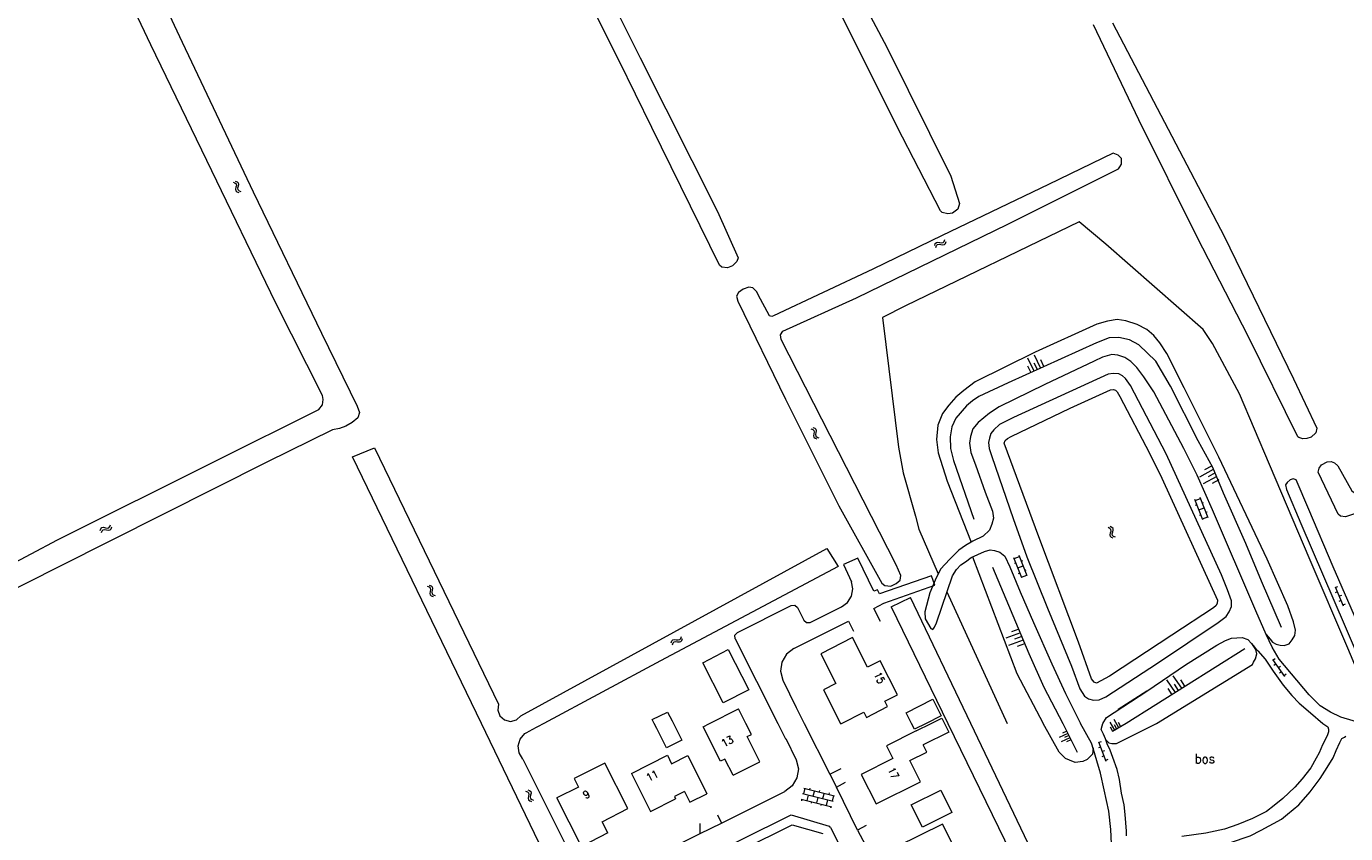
# Model space of a CAD drawing. Header units: metres. Extents: x 189705 to 199106, y 581686 to 588448.
# Tile 188 of 256: x 194630 to 194909, y 583977 to 584147. Entities that reach past the tile are written whole.
import ezdxf

# ---------------------------------------------------------------- set-up
doc = ezdxf.new("R2010")
doc.units = ezdxf.units.M
doc.layers.add('B-WA-OG-GBKN-G', color=7, linetype='Continuous', lineweight=18)
doc.styles.add('Style-STANDARD', font='STANDARD.shx')

msp = doc.modelspace()

# ---------------------------------------------------------------- linework, layer by layer
at = {"layer": 'B-WA-OG-GBKN-G'}
for p, q in [((194673.999, 584114.336), (194674.377, 584114.185)), ((194674.377, 584114.185), (194674.617, 584113.961)), ((194674.438, 584114.568), (194674.817, 584114.419)), ((194674.817, 584114.419), (194675.059, 584114.198)), ((194675.059, 584114.198), (194675.112, 584113.864)), ((194674.586, 584113.233), (194674.497, 584112.834)), ((194674.497, 584112.834), (194674.546, 584112.509)), ((194674.546, 584112.509), (194674.794, 584112.28)), ((194674.669, 584113.639), (194674.586, 584113.233)), ((194674.617, 584113.961), (194674.669, 584113.639)), ((194674.794, 584112.28), (194675.174, 584112.129)), ((194675.025, 584113.466), (194674.938, 584113.067)), ((194674.938, 584113.067), (194674.987, 584112.742)), ((194674.987, 584112.742), (194675.233, 584112.511)), ((194675.112, 584113.864), (194675.025, 584113.466)), ((194675.233, 584112.511), (194675.613, 584112.361)), ((194822.223, 584100.98), (194822.362, 584101.363)), ((194822.362, 584101.363), (194822.577, 584101.609)), ((194822.465, 584100.546), (194822.607, 584100.928)), ((194822.577, 584101.609), (194822.91, 584101.671)), ((194822.607, 584100.928), (194822.825, 584101.174)), ((194822.825, 584101.174), (194823.145, 584101.234)), ((194822.91, 584101.671), (194823.309, 584101.593)), ((194823.145, 584101.234), (194823.554, 584101.161)), ((194823.309, 584101.593), (194823.71, 584101.517)), ((194823.554, 584101.161), (194823.954, 584101.081)), ((194823.71, 584101.517), (194824.035, 584101.574)), ((194823.954, 584101.081), (194824.278, 584101.139)), ((194824.035, 584101.574), (194824.259, 584101.825)), ((194824.259, 584101.825), (194824.4, 584102.209)), ((194824.278, 584101.139), (194824.501, 584101.391)), ((194824.501, 584101.391), (194824.642, 584101.775)), ((194844.618, 584075.084), (194843.291, 584077.789)), ((194842.59, 584074.088), (194841.926, 584075.441)), ((194843.266, 584074.42), (194841.939, 584077.125)), ((194843.942, 584074.752), (194843.278, 584076.104)), ((194845.294, 584075.416), (194844.631, 584076.768)), ((194796.064, 584062.247), (194796.45, 584062.115)), ((194796.45, 584062.115), (194796.701, 584061.904)), ((194796.491, 584062.501), (194796.877, 584062.371)), ((194796.707, 584061.175), (194796.638, 584060.772)), ((194796.701, 584061.904), (194796.769, 584061.585)), ((194796.769, 584061.585), (194796.707, 584061.175)), ((194796.877, 584062.371), (194797.129, 584062.163)), ((194797.133, 584061.43), (194797.066, 584061.027)), ((194797.129, 584062.163), (194797.2, 584061.831)), ((194797.2, 584061.831), (194797.133, 584061.43)), ((194796.638, 584060.772), (194796.703, 584060.45)), ((194796.703, 584060.45), (194796.962, 584060.233)), ((194796.962, 584060.233), (194797.349, 584060.102)), ((194797.066, 584061.027), (194797.132, 584060.705)), ((194797.132, 584060.705), (194797.389, 584060.487)), ((194797.389, 584060.487), (194797.776, 584060.356)), ((194881.079, 584053.644), (194878.174, 584052.051)), ((194880.68, 584054.37), (194879.228, 584053.574)), ((194881.477, 584052.918), (194880.025, 584052.121)), ((194881.875, 584052.192), (194878.971, 584050.599)), ((194882.274, 584051.466), (194880.821, 584050.669)), ((194878.862, 584042.999), (194877.193, 584047.285)), ((194877.265, 584047.099), (194878.384, 584047.534)), ((194879.981, 584043.434), (194878.311, 584047.72)), ((194877.331, 584046.104), (194877.61, 584046.213)), ((194878.028, 584045.142), (194879.146, 584045.577)), ((194878.765, 584046.556), (194879.044, 584046.665)), ((194879.526, 584044.601), (194879.806, 584044.71)), ((194647.741, 584041.322), (194647.967, 584041.572)), ((194647.967, 584041.572), (194648.11, 584041.955)), ((194859.668, 584041.415), (194859.292, 584041.576)), ((194878.165, 584043.963), (194878.444, 584044.072)), ((194878.79, 584043.185), (194879.908, 584043.62)), ((194645.926, 584040.738), (194646.067, 584041.12)), ((194646.067, 584041.12), (194646.284, 584041.366)), ((194646.166, 584040.303), (194646.31, 584040.685)), ((194646.284, 584041.366), (194646.617, 584041.425)), ((194646.31, 584040.685), (194646.529, 584040.929)), ((194646.529, 584040.929), (194646.85, 584040.987)), ((194646.617, 584041.425), (194647.016, 584041.346)), ((194646.85, 584040.987), (194647.258, 584040.912)), ((194647.016, 584041.346), (194647.417, 584041.267)), ((194647.258, 584040.912), (194647.658, 584040.83)), ((194647.417, 584041.267), (194647.741, 584041.322)), ((194647.658, 584040.83), (194647.982, 584040.886)), ((194647.982, 584040.886), (194648.207, 584041.137)), ((194648.207, 584041.137), (194648.35, 584041.52)), ((194859.222, 584041.196), (194858.846, 584041.357)), ((194859.461, 584040.959), (194859.222, 584041.196)), ((194859.305, 584039.841), (194859.403, 584040.236)), ((194859.349, 584039.505), (194859.305, 584039.841)), ((194859.584, 584039.277), (194859.349, 584039.505)), ((194859.403, 584040.236), (194859.501, 584040.632)), ((194859.501, 584040.632), (194859.461, 584040.959)), ((194859.959, 584039.118), (194859.584, 584039.277)), ((194859.908, 584041.179), (194859.668, 584041.415)), ((194859.754, 584040.053), (194859.848, 584040.457)), ((194859.796, 584039.73), (194859.754, 584040.053)), ((194860.03, 584039.499), (194859.796, 584039.73)), ((194859.848, 584040.457), (194859.948, 584040.852)), ((194859.948, 584040.852), (194859.908, 584041.179)), ((194860.404, 584039.337), (194860.03, 584039.499)), ((194840.641, 584030.73), (194838.972, 584035.016)), ((194839.044, 584034.83), (194840.163, 584035.265)), ((194839.11, 584033.835), (194839.389, 584033.944)), ((194839.807, 584032.873), (194840.925, 584033.308)), ((194841.76, 584031.165), (194840.09, 584035.451)), ((194840.544, 584034.287), (194840.823, 584034.396)), ((194839.944, 584031.694), (194840.223, 584031.803)), ((194840.569, 584030.916), (194841.687, 584031.351)), ((194841.305, 584032.332), (194841.585, 584032.441)), ((194715.011, 584028.971), (194715.392, 584028.826)), ((194715.392, 584028.826), (194715.636, 584028.606)), ((194715.446, 584029.21), (194715.828, 584029.068)), ((194715.617, 584027.878), (194715.535, 584027.478)), ((194715.693, 584028.285), (194715.617, 584027.878)), ((194715.636, 584028.606), (194715.693, 584028.285)), ((194715.828, 584029.068), (194716.073, 584028.851)), ((194716.051, 584028.119), (194715.972, 584027.718)), ((194715.972, 584027.718), (194716.026, 584027.394)), ((194716.132, 584028.517), (194716.051, 584028.119)), ((194716.073, 584028.851), (194716.132, 584028.517)), ((194906.822, 584028.878), (194908.56, 584024.835)), ((194907.296, 584027.775), (194906.837, 584027.578)), ((194907.361, 584028.891), (194906.901, 584028.694)), ((194715.535, 584027.478), (194715.589, 584027.153)), ((194715.589, 584027.153), (194715.84, 584026.928)), ((194715.84, 584026.928), (194716.223, 584026.784)), ((194716.026, 584027.394), (194716.276, 584027.168)), ((194716.276, 584027.168), (194716.658, 584027.024)), ((194908.086, 584025.938), (194907.627, 584025.74)), ((194908.151, 584027.054), (194907.691, 584026.856)), ((194908.94, 584025.216), (194908.481, 584025.019)), ((194840.032, 584019.941), (194838.484, 584019.349)), ((194766.567, 584017.044), (194766.692, 584017.432)), ((194766.692, 584017.432), (194766.899, 584017.686)), ((194766.825, 584016.62), (194766.953, 584017.007)), ((194766.899, 584017.686), (194767.229, 584017.76)), ((194766.953, 584017.007), (194767.162, 584017.26)), ((194767.162, 584017.26), (194767.48, 584017.332)), ((194767.229, 584017.76), (194767.631, 584017.697)), ((194767.48, 584017.332), (194767.891, 584017.273)), ((194767.631, 584017.697), (194768.035, 584017.635)), ((194767.891, 584017.273), (194768.294, 584017.209)), ((194768.035, 584017.635), (194768.357, 584017.704)), ((194768.294, 584017.209), (194768.616, 584017.278)), ((194768.357, 584017.704), (194768.572, 584017.963)), ((194768.572, 584017.963), (194768.698, 584018.351)), ((194768.616, 584017.278), (194768.83, 584017.538)), ((194768.83, 584017.538), (194768.957, 584017.927)), ((194840.328, 584019.168), (194837.233, 584017.983)), ((194840.92, 584017.62), (194837.826, 584016.436)), ((194840.624, 584018.394), (194839.077, 584017.802)), ((194841.216, 584016.847), (194839.669, 584016.254)), ((194893.618, 584013.51), (194896.174, 584009.929)), ((194894.141, 584013.638), (194893.734, 584013.347)), ((194894.315, 584012.534), (194893.908, 584012.243)), ((194895.303, 584012.01), (194894.896, 584011.72)), ((194895.477, 584010.906), (194895.07, 584010.615)), ((194873.101, 584006.526), (194871.305, 584009.191)), ((194874.433, 584007.424), (194872.637, 584010.089)), ((194873.767, 584006.975), (194872.869, 584008.307)), ((194875.099, 584007.873), (194874.201, 584009.205)), ((194896.465, 584010.382), (194896.058, 584010.092)), ((194872.435, 584006.077), (194871.537, 584007.409)), ((194860.282, 583998.567), (194859.276, 584000.304)), ((194861.15, 583999.071), (194860.144, 584000.807)), ((194861.584, 583999.322), (194861.081, 584000.19)), ((194850.382, 583997.886), (194848.553, 583997.059)), ((194850.796, 583996.972), (194848.967, 583996.144)), ((194850.175, 583998.344), (194849.261, 583997.93)), ((194850.589, 583997.429), (194849.674, 583997.015)), ((194859.848, 583998.316), (194859.345, 583999.184)), ((194860.716, 583998.819), (194860.213, 583999.687)), ((194851.003, 583996.514), (194850.088, 583996.101)), ((194857.285, 583995.009), (194856.816, 583994.836)), ((194856.869, 583996.135), (194858.395, 583992.008)), ((194857.407, 583996.121), (194856.938, 583995.947)), ((194858.101, 583994.245), (194857.632, 583994.071)), ((194857.979, 583993.134), (194857.51, 583992.96)), ((194858.795, 583992.369), (194858.326, 583992.196)), ((194736.23, 583985.949), (194736.615, 583985.815)), ((194736.615, 583985.815), (194736.864, 583985.603)), ((194794.765, 583986.307), (194794.474, 583985.143)), ((194794.57, 583986.355), (194801.071, 583984.733)), ((194795.856, 583986.344), (194795.783, 583986.053)), ((194796.802, 583985.799), (194796.512, 583984.634)), ((194797.893, 583985.835), (194797.821, 583985.544)), ((194735.8, 583985.7), (194736.184, 583985.564)), ((194736.184, 583985.564), (194736.432, 583985.349)), ((194736.429, 583984.62), (194736.355, 583984.219)), ((194736.355, 583984.219), (194736.416, 583983.895)), ((194736.416, 583983.895), (194736.672, 583983.676)), ((194736.496, 583985.029), (194736.429, 583984.62)), ((194736.432, 583985.349), (194736.496, 583985.029)), ((194736.672, 583983.676), (194737.058, 583983.54)), ((194736.858, 583984.87), (194736.787, 583984.468)), ((194736.787, 583984.468), (194736.848, 583984.145)), ((194736.848, 583984.145), (194737.102, 583983.924)), ((194736.93, 583985.271), (194736.858, 583984.87)), ((194736.864, 583985.603), (194736.93, 583985.271)), ((194737.102, 583983.924), (194737.488, 583983.788)), ((194793.99, 583984.029), (194800.491, 583982.407)), ((194794.184, 583983.98), (194794.111, 583983.689)), ((194794.28, 583985.191), (194800.781, 583983.569)), ((194795.493, 583984.888), (194795.203, 583983.726)), ((194796.222, 583983.472), (194796.149, 583983.181)), ((194797.53, 583984.38), (194797.24, 583983.218)), ((194798.84, 583985.29), (194798.549, 583984.126)), ((194799.568, 583983.872), (194799.278, 583982.709)), ((194799.931, 583985.327), (194799.858, 583985.036)), ((194800.877, 583984.782), (194800.587, 583983.618)), ((194798.259, 583982.964), (194798.187, 583982.672)), ((194800.297, 583982.455), (194800.224, 583982.164))]:
    msp.add_line(p, q, dxfattribs=at)
at = {"layer": 'B-WA-OG-GBKN-G', "flags": 128}
for points in [[(194745.468, 584160.039), (194735.42, 584180.218), (194729.303, 584192.874), (194728.837, 584194.291), (194728.785, 584195.324), (194729.371, 584196.345), (194730.384, 584196.844), (194730.959, 584196.96), (194732.65, 584195.745), (194741.051, 584178.954), (194752.171, 584156.262), (194760.009, 584140.59), (194776.301, 584108.153), (194780.727, 584098.35), (194780.402, 584097.575), (194779.494, 584096.646), (194778.445, 584096.234), (194777.255, 584096.354), (194776.765, 584096.821), (194762.465, 584125.883), (194755.547, 584139.946), (194745.468, 584160.039)], [(194913.835, 584045.325), (194912.895, 584044.923), (194909.004, 584043.674), (194907.981, 584043.769), (194907.477, 584044.211), (194903.258, 584053.065), (194903.443, 584053.946), (194903.99, 584054.631), (194905.184, 584055.274), (194906.027, 584055.336), (194906.726, 584055.022), (194907.384, 584054.437), (194910.372, 584049.112), (194910.837, 584048.761), (194911.745, 584049.03), (194929.839, 584056.779), (194955.281, 584067.754), (194964.51, 584071.816), (194964.863, 584072.722), (194964.878, 584073.396), (194956.654, 584089.081), (194944.765, 584112.711), (194928.479, 584145.543), (194914.449, 584173.325)], [(194806.351, 584153.735), (194812.119, 584142.868), (194825.623, 584115.572), (194827.497, 584109.798), (194827.145, 584108.647), (194826.018, 584107.809), (194824.982, 584107.618), (194823.819, 584107.944), (194823.432, 584108.294), (194814.317, 584126.012), (194804.096, 584146.498), (194792.274, 584169.691)], [(194609.02, 584024.002), (194636.868, 584038.797), (194670.308, 584055.467), (194692.118, 584066.344), (194692.884, 584067.299), (194693.003, 584068.399), (194692.863, 584069.292), (194683.015, 584088.784), (194668.432, 584118.92), (194656.583, 584143.316), (194647.077, 584163.376)], [(194659.347, 584152.103), (194663.206, 584143.866), (194678.234, 584112.312), (194692.662, 584082.409), (194700.204, 584066.984), (194700.68, 584065.663), (194700.367, 584064.526), (194699.135, 584063.585), (194697.801, 584062.799), (194696.481, 584062.323), (194694.979, 584062.042), (194681.096, 584055.169), (194637.138, 584033.105), (194611.287, 584020.064)], [(194859.825, 584147.951), (194870.792, 584126.986), (194883.379, 584102.887), (194898.057, 584072.806), (194902.944, 584062.394), (194902.785, 584061.41), (194901.783, 584060.455), (194900.862, 584060.173), (194900.045, 584060.15), (194899.152, 584060.386), (194898.932, 584060.504), (194888.486, 584081.822), (194877.689, 584102.713), (194865.376, 584127.511), (194855.789, 584147.562)], [(194809.183, 584095.981), (194788.177, 584086.059), (194787.814, 584085.956), (194787.31, 584086.113), (194784.954, 584090.529), (194784.658, 584091.177), (194783.806, 584092.02), (194782.94, 584092.138), (194781.762, 584091.701), (194780.764, 584091.018), (194780.335, 584090.217), (194780.604, 584089.156), (194790.734, 584068.486), (194801.984, 584045.938), (194811.051, 584029.655), (194811.697, 584029.11), (194812.925, 584029.017), (194814.065, 584029.57), (194814.907, 584030.267), (194815.091, 584031.275), (194814.1, 584033.516), (194798.381, 584064.276), (194789.795, 584081.113), (194789.668, 584082.058), (194790.122, 584082.872), (194805.74, 584089.87), (194837.69, 584105.47), (194861.041, 584117.107), (194861.34, 584117.559), (194861.703, 584118.101), (194861.706, 584119.304), (194861.01, 584120.043), (194859.911, 584120.473), (194846.287, 584113.805), (194823.808, 584103.055), (194809.183, 584095.981)], [(194916.238, 584000), (194909.543, 584015.915), (194901.578, 584034.483), (194892.97, 584054.7), (194886.648, 584069.616), (194880.906, 584080.239), (194878.986, 584083.229), (194858.393, 584101.259), (194852.78, 584105.936), (194816.088, 584088.189), (194811.169, 584085.727), (194814.575, 584058.321), (194815.592, 584052.912), (194818.15, 584043.8), (194818.85, 584041.007), (194822.973, 584031.62)], [(194892.248, 584018.787), (194893.142, 584017.775), (194893.628, 584017.167), (194894.392, 584016.764), (194895.207, 584016.564), (194896.071, 584016.491), (194897.137, 584016.826), (194897.768, 584017.668), (194898.298, 584018.585), (194898.496, 584019.73), (194898.056, 584021.456), (194896.871, 584024.856), (194892.479, 584034.723), (194882.263, 584056.229), (194874.926, 584070.911), (194871.309, 584078.164), (194869.799, 584080.394), (194868.522, 584081.913), (194867.041, 584083.228), (194865.004, 584084.236), (194862.636, 584085.038), (194860.805, 584085.31), (194858.748, 584084.996), (194856.489, 584084.3), (194843.454, 584078.397), (194830.751, 584072.166), (194828.396, 584070.351), (194826.725, 584068.946), (194825.183, 584067.211), (194823.844, 584065.477), (194822.864, 584063.033), (194822.624, 584059.983), (194822.967, 584057.189), (194824.876, 584051.199), (194829.963, 584038.32)], [(194895.52, 584020.276), (194891.255, 584030.041), (194887.965, 584037.981), (194883.239, 584048.66), (194881.003, 584054.063), (194877.901, 584059.691), (194872.028, 584071.254), (194868.953, 584076.552), (194865.354, 584079.942), (194863.417, 584081.026), (194861.153, 584081.499), (194859.12, 584081.44), (194856.431, 584080.411), (194837.741, 584071.943), (194831.553, 584069.069), (194830.185, 584068.148), (194828.919, 584067.101), (194826.669, 584064.499), (194825.839, 584062.64), (194825.519, 584060.554), (194825.556, 584058.089), (194826.203, 584055.551), (194830.53, 584043.142)], [(194912.525, 584000), (194908.01, 584001.321), (194905.845, 584002.353), (194903.679, 584003.691), (194901.355, 584006.019), (194894.992, 584013.589), (194893.557, 584016.125), (194892.248, 584018.787), (194890.115, 584023.784), (194880.892, 584045.142), (194877.656, 584052.447), (194874.885, 584058.077), (194868.526, 584070.019), (194866.402, 584073.237), (194864.97, 584075.188), (194863.693, 584076.453), (194862.393, 584077.311), (194860.942, 584077.813), (194859.645, 584077.935), (194857.691, 584077.342), (194855.89, 584076.546), (194845.468, 584071.595), (194835.884, 584066.877), (194833.78, 584065.521), (194831.401, 584063.579), (194830.314, 584062.253), (194829.763, 584060.598), (194829.566, 584059.174), (194829.88, 584057.244), (194830.858, 584054.656)], [(194838.84, 584043.306), (194841.699, 584035.186), (194846.095, 584024.379), (194851.134, 584012.126), (194852.884, 584007.331), (194853.908, 584005.76), (194854.724, 584005.229), (194855.767, 584004.929), (194856.961, 584005.011), (194858.381, 584005.652), (194869.277, 584012.714), (194882.147, 584021.335), (194883.844, 584022.562), (194884.474, 584023.582), (194884.952, 584024.677), (194884.947, 584025.896), (194884.122, 584028.206), (194882.811, 584031.427), (194871.103, 584056.917), (194863.615, 584071.37), (194862.566, 584072.865), (194861.928, 584073.447), (194861.113, 584073.875), (194859.969, 584073.946), (194858.902, 584073.789), (194838.868, 584064.603), (194835.952, 584063.167), (194834.737, 584062.018), (194834.105, 584061.227), (194833.805, 584060.26), (194833.606, 584059.319), (194833.764, 584058.075), (194834.306, 584056.374), (194838.84, 584043.306)], [(194836.91, 584059.207), (194837.137, 584059.767), (194837.592, 584060.201), (194838.378, 584060.636), (194850.854, 584066.587), (194859.35, 584070.462), (194859.985, 584070.515), (194860.417, 584070.365), (194860.749, 584070.01), (194861.338, 584069.073), (194867.595, 584057.105), (194870.238, 584051.805), (194881.998, 584026.061), (194881.899, 584025.426), (194881.724, 584024.891), (194881.116, 584024.406), (194872.324, 584018.674), (194859.175, 584009.976), (194856.386, 584008.541), (194855.927, 584008.716), (194855.39, 584009.426), (194852.584, 584017.139), (194844.246, 584039.441), (194836.91, 584059.207)], [(194726.437, 584000), (194699.245, 584056.302), (194703.835, 584058.233), (194730.059, 584004.065)], [(194830.858, 584054.656), (194832.892, 584048.871), (194834.411, 584044.811), (194834.672, 584043.389), (194834.322, 584042.117), (194833.82, 584040.793), (194832.453, 584039.568), (194830.298, 584038.516), (194828.726, 584037.594), (194827.333, 584036.597), (194825.411, 584034.708), (194823.464, 584032.59), (194822.305, 584030.298), (194821.2, 584027.574), (194820.126, 584023.554), (194820.183, 584022.08), (194821.438, 584020.052), (194821.846, 584019.876), (194822.199, 584020.31), (194822.576, 584021.226), (194825.961, 584031.203), (194826.819, 584032.503), (194827.729, 584033.524), (194828.742, 584034.163), (194829.958, 584035.058), (194832.722, 584036.29), (194833.966, 584036.677), (194834.882, 584036.503), (194836.001, 584036.178), (194837.022, 584035.318), (194838.125, 584033.086), (194840.31, 584027.785), (194843.136, 584021.342), (194846.989, 584012.566), (194849.839, 584006.326), (194853.052, 584000)], [(194922.924, 584000), (194921.712, 584000.568), (194920.921, 584001.25), (194920.18, 584002.238), (194919.412, 584003.251), (194917.768, 584007.031), (194911.448, 584021.591), (194906.439, 584033.081), (194901.249, 584045.181), (194898.576, 584051.421), (194897.991, 584051.647), (194897.331, 584051.441), (194896.673, 584050.879), (194896.37, 584050.395), (194896.578, 584049.405), (194899.61, 584042.251), (194908.938, 584020.462), (194916.234, 584003.593), (194917.39, 584000.955), (194917.22, 584000)], [(194734.809, 584001.615), (194799.453, 584036.981), (194801.831, 584033.132), (194764.274, 584013.199), (194739.62, 584000)], [(194810.783, 584021.551), (194809.338, 584024.311), (194811.511, 584025.402), (194822.29, 584029.242), (194821.571, 584031.206), (194810.558, 584027.372), (194810.166, 584028.247), (194809.386, 584027.916), (194805.964, 584034.945), (194802.951, 584033.576), (194804.672, 584029.943)], [(194830.185, 584035.159), (194839.603, 584010.551), (194845.139, 584000)], [(194834.415, 584032.994), (194842.15, 584014.806), (194845.258, 584007.653), (194849.319, 584000)], [(194802.566, 584024.638), (194803.832, 584025.555), (194804.671, 584026.873), (194804.964, 584028.408), (194804.672, 584029.943)], [(194824.81, 584027.81), (194837.519, 584000)], [(194780.536, 584019.201), (194791.905, 584024.908)], [(194791.905, 584024.908), (194792.66, 584024.989), (194793.215, 584024.47)], [(194813.002, 584024.603), (194817.106, 584026.584)], [(194829.834, 584000), (194817.106, 584026.584)], [(194793.215, 584024.47), (194794.609, 584021.809)], [(194795.928, 584021.343), (194802.566, 584024.638)], [(194813.002, 584024.603), (194825.003, 584000)], [(194792.461, 584015.826), (194803.987, 584021.639), (194805.079, 584019.492)], [(194794.609, 584021.809), (194795.169, 584021.295), (194795.928, 584021.343)], [(194780.066, 584017.854), (194780.011, 584018.629), (194780.536, 584019.201)], [(194780.066, 584017.854), (194789.099, 584000)], [(194812.277, 584003.555), (194811.706, 584004.685), (194814.344, 584006.017), (194810.681, 584013.203), (194808.045, 584011.859), (194804.844, 584018.137), (194798.157, 584014.728), (194801.369, 584008.445), (194798.731, 584007.096), (194802.358, 584000)], [(194867.017, 584006.834), (194875.251, 584012.385), (194881.839, 584016.531), (194883.639, 584017.53), (194884.958, 584018.044), (194887.168, 584018.18), (194888.39, 584017.728), (194889.182, 584016.893), (194889.872, 584016.032), (194890.511, 584015.323), (194892.019, 584013.551), (194893.733, 584011.043), (194895.881, 584008.104), (194897.696, 584005.875), (194899.229, 584004.281), (194901.602, 584002.233), (194904.255, 584000)], [(194869.073, 584000), (194889.355, 584012.472), (194889.607, 584012.956), (194889.985, 584013.618), (194890.259, 584014.738), (194890.052, 584015.652), (194889.206, 584016.863)], [(194778.623, 584015.591), (194782.961, 584007.119), (194777.547, 584004.346), (194773.208, 584012.818), (194778.623, 584015.591)], [(194792.461, 584015.826), (194790.906, 584014.642), (194789.919, 584012.956), (194789.649, 584011.02), (194790.137, 584009.128)], [(194887.739, 584015.769), (194862.684, 584000)], [(194790.137, 584009.128), (194792.992, 584003.339), (194794.672, 584000)], [(194857.765, 584000), (194858.529, 584001.256), (194867.017, 584006.834)], [(194867.017, 584006.834), (194861.012, 584002.944), (194867.017, 584006.834)], [(194730.059, 584004.065), (194729.912, 584002.784), (194730.377, 584001.582), (194731.348, 584000.734), (194732.602, 584000.435), (194733.851, 584000.753), (194734.809, 584001.615)], [(194774.661, 584000), (194780.758, 584003.099)], [(194782.335, 584000), (194780.758, 584003.099)], [(194802.557, 584000), (194807.248, 584002.401), (194807.817, 584001.289), (194812.277, 584003.555)], [(194817.356, 584000), (194816.197, 584002.274), (194821.815, 584005.137), (194823.604, 584001.626), (194820.413, 584000)], [(194738.562, 583974.894), (194726.437, 584000)], [(194739.62, 584000), (194736.934, 583998.562)], [(194762.959, 584000), (194762.55, 584000.821), (194765.775, 584002.407), (194766.729, 584000.57)], [(194763.497, 583998.922), (194762.959, 584000)], [(194767.02, 584000), (194768.811, 583996.488), (194765.579, 583994.84), (194763.497, 583998.922)], [(194766.729, 584000.57), (194767.02, 584000)], [(194779.619, 583989.063), (194777.878, 583992.488), (194776.988, 583992.036), (194773.294, 583999.305), (194774.661, 584000)], [(194779.619, 583989.063), (194785.293, 583991.931), (194782.613, 583997.246), (194783.511, 583997.69), (194782.335, 584000)], [(194789.099, 584000), (194790.729, 583996.778)], [(194794.672, 584000), (194800.051, 583989.309), (194802.451, 583990.481)], [(194802.358, 584000), (194802.399, 583999.919), (194802.557, 584000)], [(194817.986, 583998.763), (194817.356, 584000)], [(194820.413, 584000), (194817.986, 583998.763)], [(194818.335, 583998.413), (194821.513, 584000)], [(194824.324, 584000), (194825.235, 583998.182), (194819.805, 583995.469)], [(194821.513, 584000), (194823.762, 584001.123), (194824.324, 584000)], [(194825.003, 584000), (194847.689, 583953.491), (194847.817, 583953.228), (194851.25, 583955.272), (194851.015, 583955.762), (194829.834, 584000)], [(194855.679, 583994.838), (194855.557, 583993.535), (194854.421, 583992.41), (194853.499, 583991.967), (194851.895, 583991.765), (194850.708, 583992.241), (194849.875, 583992.585), (194848.5, 583993.955), (194845.139, 584000)], [(194849.319, 584000), (194852.311, 583993.944)], [(194852.422, 583954.015), (194854.615, 583957.588), (194855.609, 583959.326), (194856.665, 583961.749), (194857.699, 583964.426), (194858.552, 583966.852), (194859.181, 583969.561), (194859.58, 583972.248), (194859.593, 583974.612), (194859.439, 583977.588), (194859.019, 583981.457), (194858.026, 583985.997), (194857.295, 583989.491), (194856.499, 583992.096), (194855.776, 583994.523), (194855.366, 583995.851), (194853.052, 584000)], [(194862.746, 583976.289), (194862.787, 583977.254), (194862.612, 583978.985), (194862.488, 583980.74), (194862.243, 583982.803), (194861.724, 583985.302), (194861.263, 583988.156), (194860.763, 583990.248), (194859.84, 583992.83), (194859.306, 583994.363), (194858.666, 583995.67), (194858.303, 583996.769), (194857.862, 583997.767), (194857.42, 583998.74), (194857.586, 583999.525), (194857.765, 584000)], [(194858.376, 583996.549), (194859.026, 583995.918), (194859.659, 583995.781), (194860.676, 583995.79), (194869.073, 584000)], [(194862.684, 584000), (194859.801, 583998.269)], [(194904.255, 584000), (194905.05, 583999.465), (194905.326, 583999.257), (194905.445, 583998.772), (194905.462, 583998.238), (194905.143, 583997.405), (194904.172, 583995.514), (194903.433, 583993.798), (194902.83, 583992.639), (194901.679, 583990.65), (194899.888, 583988.341), (194898.309, 583986.562), (194895.805, 583984.163), (194893.977, 583982.693), (194892.33, 583981.424), (194889.359, 583979.947), (194886.289, 583978.65), (194883.477, 583977.654), (194879.55, 583976.803), (194874.457, 583976.098)], [(194735.177, 583992.488), (194734.408, 583993.781), (194734.216, 583995.274), (194734.634, 583996.719), (194735.593, 583997.879), (194736.934, 583998.562)], [(194818.335, 583998.413), (194812.062, 583995.279), (194813.395, 583992.595), (194806.7, 583989.253), (194809.835, 583982.997)], [(194899.163, 583982.838), (194901.597, 583985.594), (194903.7, 583988.381), (194905.136, 583990.721), (194906.414, 583992.759), (194907.049, 583994.273), (194907.839, 583995.988), (194908.285, 583996.82), (194908.823, 583997.142), (194909.131, 583997.289)], [(194790.745, 583996.812), (194792.977, 583992.334)], [(194809.835, 583982.997), (194819.224, 583987.685), (194816.991, 583992.156), (194820.568, 583993.942), (194819.805, 583995.469)], [(194735.177, 583992.488), (194745.612, 583971.618)], [(194753.194, 583976.898), (194751.987, 583979.256), (194757.407, 583982.03), (194752.542, 583991.646), (194746.036, 583988.355), (194746.944, 583986.561), (194742.42, 583984.271)], [(194758.133, 583989.457), (194765.753, 583993.286), (194766.651, 583991.5), (194770.045, 583993.206), (194774.09, 583985.157)], [(194792.977, 583992.334), (194793.418, 583990.433), (194793.124, 583988.504), (194792.136, 583986.82), (194790.596, 583985.622)], [(194758.133, 583989.457), (194762.195, 583981.415), (194767.477, 583984.071)], [(194800.051, 583989.309), (194801.458, 583986.565)], [(194807.762, 583978.439), (194805.922, 583977.499), (194801.458, 583986.565), (194803.378, 583987.593)], [(194819.644, 583978.091), (194817.277, 583982.816), (194823.51, 583985.939), (194825.877, 583981.214), (194819.644, 583978.091)], [(194753.194, 583976.898), (194747.579, 583974.031), (194742.42, 583984.271)], [(194769.377, 583985.613), (194767.236, 583984.564), (194767.477, 583984.071)], [(194769.377, 583985.613), (194770.502, 583983.358), (194774.09, 583985.157)], [(194776.324, 583980.67), (194777.173, 583978.967), (194790.596, 583985.622)], [(194748.907, 583959.385), (194791.9, 583980.691), (194799.937, 583978.33), (194800.163, 583978.008)], [(194853.84, 583950.574), (194855.975, 583953.703), (194858.483, 583957.932), (194860.393, 583962.857), (194861.892, 583967.534), (194862.352, 583970.831), (194862.615, 583971.335), (194862.719, 583971.536), (194863.078, 583971.683), (194863.867, 583971.772), (194864.553, 583971.761), (194875.317, 583972.729), (194877.56, 583973.201), (194879.597, 583973.448), (194881.105, 583973.957), (194884.549, 583974.79), (194888.867, 583976.27), (194891.224, 583977.477), (194895.505, 583979.771), (194896.768, 583980.844), (194899.163, 583982.838)], [(194754.873, 583932.32), (194745.079, 583951.853), (194748.525, 583956.411), (194749.744, 583957.54), (194792.135, 583978.627), (194798.616, 583976.741)], [(194762.527, 583974.33), (194763.576, 583972.22), (194772.687, 583976.772), (194772.657, 583978.887)], [(194772.687, 583976.772), (194777.173, 583978.967)], [(194800.18, 583977.999), (194818.232, 583942.077), (194818.333, 583941.735), (194818.306, 583941.351)], [(194805.922, 583977.499), (194807.629, 583974.289), (194814.798, 583959.863), (194816.206, 583957.181)], [(194826.619, 583973.293), (194823.906, 583978.766), (194814.329, 583974.019)]]:
    msp.add_lwpolyline(points, dxfattribs=at)

# ---------------------------------------------------------------- texts
at = {"layer": 'B-WA-OG-GBKN-G', "style": 'Style-STANDARD'}
for s, height, rotation, p in [('15', 1.6, 297.00065, (194809.302, 584010.403)), ('13', 1.6, 26.79556, (194777.667, 583994.947)), ('bos', 2, 0.40106, (194877.148, 583991.557)), ('11', 1.6, 26.69323, (194761.795, 583987.705)), ('17', 1.6, 296.6163, (194812.205, 583990.26)), ('9', 1.6, 27.07775, (194748.435, 583984.013))]:
    msp.add_text(s, height=height, rotation=rotation, dxfattribs=at).set_placement(p)

doc.saveas('drawing.dxf')
